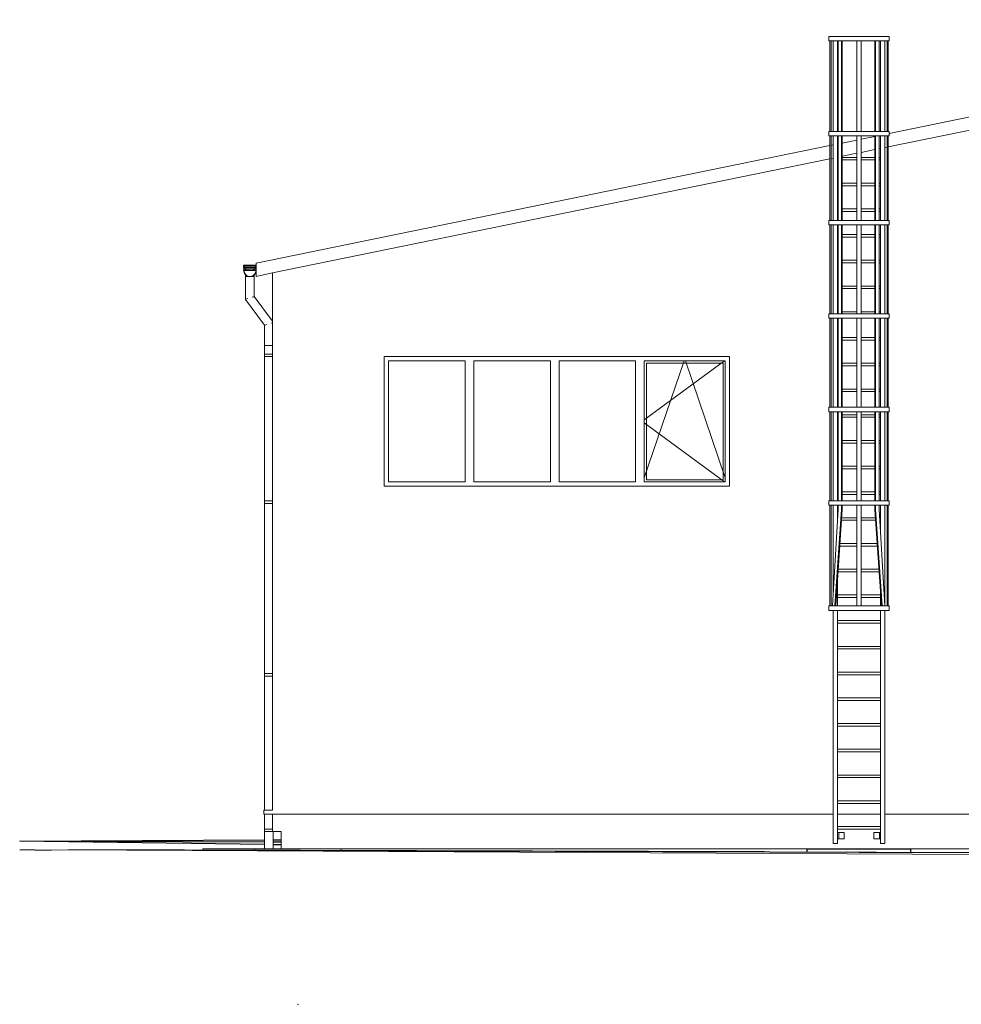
# Model space of a CAD drawing. Header units: millimetres. Extents: x 8443 to 3050451, y 28745 to 1899299.
# Tile 4 of 10: x 2461133 to 2472040, y 1746350 to 1757752. Entities that reach past the tile are written whole.
import ezdxf

# ---------------------------------------------------------------- set-up
doc = ezdxf.new("R2010")
doc.units = ezdxf.units.MM
doc.header["$LTSCALE"] = 20
doc.linetypes.add('Double Dashed', pattern=[1093.611073, 529.166651, -211.666656, 141.111112, -211.666656])
for name, color, linetype, lineweight in [('ARCHICAD Windows_Pen_No__3', 30, 'Continuous', 18), ('ARCHICAD Windows_Pen_No__87', 251, 'Continuous', 20), ('Interior - Furniture _Pen_No__4', 102, 'Continuous', 20), ('Interior - Furniture _Pen_No__45', 161, 'Continuous', 25), ('Interior - Furniture _Pen_No__61', 251, 'Continuous', 20), ('Interior - Furniture _Pen_No__75', 6, 'Continuous', 20), ('Interior - Furniture _Pen_No__80', 3, 'Continuous', 20), ('Shell - Roof_Pen_No__92', 252, 'Continuous', 13), ('Site & Landscape - Terrain_Pen_No__53', 54, 'Continuous', 25), ('Site & Landscape - Terrain_Pen_No__93', 53, 'Continuous', 13), ('Structural - Bearing_Pen_No__87', 251, 'Continuous', 20), ('Structural - Grid_Pen_No__84', 93, 'Continuous', 15)]:
    doc.layers.add(name, color=color, linetype=linetype, lineweight=lineweight)

msp = doc.modelspace()

# ---------------------------------------------------------------- linework, layer by layer
at = {"layer": 'ARCHICAD Windows_Pen_No__3', "color": 8, "linetype": 'Continuous', "lineweight": 18}
for p, q in [((2465405.488, 1753800.405), (2465405.488, 1752400.405)), ((2465405.488, 1753800.405), (2466292.988, 1753800.405)), ((2466292.988, 1752400.405), (2466292.988, 1753800.405)), ((2466392.988, 1753800.405), (2466392.988, 1752400.405)), ((2466392.988, 1753800.405), (2467280.488, 1753800.405)), ((2467280.488, 1752400.405), (2467280.488, 1753800.405)), ((2467380.488, 1753800.405), (2467380.488, 1752400.405)), ((2467380.488, 1753800.405), (2468267.988, 1753800.405)), ((2468267.988, 1753800.405), (2468267.988, 1752400.405)), ((2468367.988, 1752400.405), (2468367.988, 1753800.405)), ((2469296.436, 1753800.405), (2468367.988, 1753118.759)), ((2468367.988, 1752448.822), (2468828.225, 1753800.405)), ((2468367.988, 1753800.405), (2469305.488, 1753800.405)), ((2468392.988, 1753775.405), (2468392.988, 1752425.405)), ((2469280.488, 1753775.405), (2468392.988, 1753775.405)), ((2469305.488, 1752448.822), (2468845.251, 1753800.405)), ((2469280.488, 1752425.405), (2469280.488, 1753775.405)), ((2469305.488, 1753800.405), (2469305.488, 1752400.405)), ((2469296.436, 1752400.405), (2468367.988, 1753082.05)), ((2466292.988, 1752400.405), (2465405.488, 1752400.405)), ((2467280.488, 1752400.405), (2466392.988, 1752400.405)), ((2468267.988, 1752400.405), (2467380.488, 1752400.405)), ((2469305.488, 1752400.405), (2468367.988, 1752400.405)), ((2468392.988, 1752425.405), (2469280.488, 1752425.405))]:
    msp.add_line(p, q, dxfattribs=at)
at = {"layer": 'ARCHICAD Windows_Pen_No__87', "color": 8, "linetype": 'Continuous', "lineweight": 20}
for p, q in [((2465355.488, 1753850.405), (2465355.488, 1752350.405)), ((2469355.488, 1753850.405), (2465355.488, 1753850.405)), ((2469355.488, 1752350.405), (2469355.488, 1753850.405)), ((2465355.488, 1752350.405), (2469355.488, 1752350.405))]:
    msp.add_line(p, q, dxfattribs=at)
at = {"layer": 'Interior - Furniture _Pen_No__4', "color": 8, "linetype": 'Continuous', "lineweight": 20}
for p, q in [((2463730.488, 1754896.27), (2463726.488, 1754911.229)), ((2463726.488, 1754911.229), (2463870.488, 1754911.229)), ((2463730.488, 1754881.27), (2463726.488, 1754896.229)), ((2463726.488, 1754896.229), (2463870.488, 1754896.229)), ((2463730.488, 1754866.27), (2463726.488, 1754881.229)), ((2463726.488, 1754881.229), (2463870.488, 1754881.229)), ((2463730.488, 1754910.154), (2463730.488, 1754848.704)), ((2463730.488, 1754910.154), (2463739.866, 1754875.154)), ((2463800.488, 1754910.154), (2463730.488, 1754910.154)), ((2463739.866, 1754875.154), (2463765.488, 1754849.533)), ((2463870.488, 1754910.154), (2463800.488, 1754910.154)), ((2463835.488, 1754849.533), (2463861.11, 1754875.154)), ((2463861.11, 1754875.154), (2463870.488, 1754910.154)), ((2463730.488, 1754851.27), (2463726.488, 1754866.229)), ((2463726.488, 1754866.229), (2463870.488, 1754866.229)), ((2463736.402, 1754814.153), (2463726.488, 1754851.229)), ((2463726.488, 1754851.229), (2463870.488, 1754851.229)), ((2463730.488, 1754848.704), (2463739.866, 1754813.704)), ((2463800.488, 1754848.704), (2463730.488, 1754848.704)), ((2463763.488, 1754787.012), (2463736.402, 1754814.153)), ((2463739.866, 1754813.704), (2463765.488, 1754788.083)), ((2463750.488, 1754780.155), (2463750.488, 1754803.083)), ((2463750.488, 1754780.155), (2463757.187, 1754780.155)), ((2463750.488, 1754780.155), (2463750.488, 1754513.787)), ((2463757.187, 1754780.155), (2463775.488, 1754780.155)), ((2463800.488, 1754777.078), (2463763.488, 1754787.012)), ((2463765.488, 1754849.533), (2463768.582, 1754848.704)), ((2463765.488, 1754788.083), (2463800.488, 1754778.705)), ((2463775.488, 1754780.155), (2463795.074, 1754780.155)), ((2463870.488, 1754848.704), (2463800.488, 1754848.704)), ((2463800.488, 1754778.705), (2463835.488, 1754788.083)), ((2463837.488, 1754787.012), (2463800.488, 1754777.078)), ((2463805.902, 1754780.155), (2463825.488, 1754780.155)), ((2463825.488, 1754780.155), (2463843.789, 1754780.155)), ((2463832.394, 1754848.704), (2463835.488, 1754849.533)), ((2463835.488, 1754788.083), (2463861.11, 1754813.704)), ((2463864.574, 1754814.153), (2463837.488, 1754787.012)), ((2463843.789, 1754780.155), (2463850.488, 1754780.155)), ((2463850.488, 1754780.155), (2463850.488, 1754803.083)), ((2463850.488, 1754780.155), (2463850.488, 1754546.524)), ((2463861.11, 1754813.704), (2463870.488, 1754848.704)), ((2463870.488, 1754836.27), (2463864.574, 1754814.153)), ((2463825.488, 1754538.34), (2463843.789, 1754544.331)), ((2463843.789, 1754544.331), (2463850.488, 1754546.524)), ((2463850.488, 1754546.524), (2464060.488, 1754260.16)), ((2463750.488, 1754513.787), (2463757.187, 1754515.98)), ((2463750.488, 1754513.787), (2463970.488, 1754213.787)), ((2463757.187, 1754515.98), (2463775.488, 1754521.971)), ((2463970.488, 1754213.787), (2463977.187, 1754215.98)), ((2463970.488, 1754213.787), (2463970.488, 1753980.155)), ((2463977.187, 1754215.98), (2463995.488, 1754221.971)), ((2464045.488, 1754238.34), (2464060.488, 1754243.25)), ((2463970.488, 1753980.155), (2463970.488, 1753880.405)), ((2463970.488, 1753980.155), (2463977.187, 1753980.155)), ((2463977.187, 1753980.155), (2463995.488, 1753980.155)), ((2463995.488, 1753980.155), (2464020.488, 1753980.155)), ((2464020.488, 1753980.155), (2464045.488, 1753980.155)), ((2464045.488, 1753980.155), (2464060.488, 1753980.155)), ((2463975.355, 1753880.405), (2463968.388, 1753880.405)), ((2463968.388, 1753850.405), (2463968.388, 1753880.405)), ((2463975.355, 1753850.405), (2463968.388, 1753850.405)), ((2463970.488, 1753850.405), (2463970.488, 1752180.405)), ((2463994.388, 1753880.405), (2463975.355, 1753880.405)), ((2463994.388, 1753850.405), (2463975.355, 1753850.405)), ((2464020.388, 1753880.405), (2463994.388, 1753880.405)), ((2464020.388, 1753850.405), (2463994.388, 1753850.405)), ((2464060.488, 1753880.405), (2464020.388, 1753880.405)), ((2464060.488, 1753850.405), (2464020.388, 1753850.405)), ((2463975.355, 1752180.405), (2463968.388, 1752180.405)), ((2463968.388, 1752150.405), (2463968.388, 1752180.405)), ((2463975.355, 1752150.405), (2463968.388, 1752150.405)), ((2463970.488, 1752150.405), (2463970.488, 1750180.405)), ((2463994.388, 1752180.405), (2463975.355, 1752180.405)), ((2463994.388, 1752150.405), (2463975.355, 1752150.405)), ((2464020.388, 1752180.405), (2463994.388, 1752180.405)), ((2464020.388, 1752150.405), (2463994.388, 1752150.405)), ((2464060.488, 1752180.405), (2464020.388, 1752180.405)), ((2464060.488, 1752150.405), (2464020.388, 1752150.405)), ((2463975.355, 1750180.405), (2463968.388, 1750180.405)), ((2463968.388, 1750150.405), (2463968.388, 1750180.405)), ((2463975.355, 1750150.405), (2463968.388, 1750150.405)), ((2463970.488, 1750150.405), (2463970.488, 1748600.405)), ((2463994.388, 1750180.405), (2463975.355, 1750180.405)), ((2463994.388, 1750150.405), (2463975.355, 1750150.405)), ((2464020.388, 1750180.405), (2463994.388, 1750180.405)), ((2464020.388, 1750150.405), (2463994.388, 1750150.405)), ((2464060.488, 1750180.405), (2464020.388, 1750180.405)), ((2464060.488, 1750150.405), (2464020.388, 1750150.405)), ((2463970.488, 1748550.405), (2463970.488, 1748380.405)), ((2463975.355, 1748380.405), (2463968.388, 1748380.405)), ((2463968.388, 1748350.405), (2463968.388, 1748380.405)), ((2463994.388, 1748380.405), (2463975.355, 1748380.405)), ((2464020.388, 1748380.405), (2463994.388, 1748380.405)), ((2464060.488, 1748380.405), (2464020.388, 1748380.405)), ((2463975.355, 1748350.405), (2463968.388, 1748350.405)), ((2463970.488, 1748350.405), (2463970.488, 1748150.405)), ((2463994.388, 1748350.405), (2463975.355, 1748350.405)), ((2464020.388, 1748350.405), (2463994.388, 1748350.405)), ((2464060.488, 1748350.405), (2464020.388, 1748350.405)), ((2464070.488, 1748350.405), (2464070.488, 1748150.405))]:
    msp.add_line(p, q, dxfattribs=at)
at = {"layer": 'Interior - Furniture _Pen_No__45', "color": 8, "linetype": 'Continuous', "lineweight": 25}
for p, q in [((2470255.488, 1748150.405), (2471455.488, 1748150.405)), ((2470255.488, 1748114.639), (2470255.488, 1748150.405)), ((2471455.488, 1748110.069), (2471455.488, 1748150.405))]:
    msp.add_line(p, q, dxfattribs=at)
at = {"layer": 'Interior - Furniture _Pen_No__61', "color": 8, "linetype": 'Continuous', "lineweight": 20}
for p, q in [((2470505.488, 1757556.856), (2470532.13, 1757556.856)), ((2470505.488, 1757506.056), (2470505.488, 1757556.856)), ((2470505.488, 1757506.056), (2470532.13, 1757506.056)), ((2470518.188, 1756456.856), (2470518.188, 1757506.056)), ((2470530.888, 1756456.856), (2470530.888, 1757506.056)), ((2470532.13, 1757556.856), (2470608.001, 1757556.856)), ((2470532.13, 1757506.056), (2470608.001, 1757506.056)), ((2470556.288, 1756456.856), (2470556.288, 1757506.056)), ((2470607.088, 1756456.856), (2470607.088, 1757506.056)), ((2470608.001, 1757556.856), (2470721.549, 1757556.856)), ((2470608.001, 1757506.056), (2470721.549, 1757506.056)), ((2470613.988, 1756456.856), (2470613.987, 1757506.056)), ((2470652.901, 1756456.856), (2470652.902, 1757506.056)), ((2470661.064, 1756456.856), (2470661.065, 1757506.056)), ((2470721.549, 1757556.856), (2470855.488, 1757556.856)), ((2470721.549, 1757506.056), (2470855.488, 1757506.056)), ((2470830.088, 1756456.856), (2470830.088, 1757506.056)), ((2470855.488, 1757556.856), (2470989.427, 1757556.856)), ((2470855.488, 1757506.056), (2470989.427, 1757506.056)), ((2470880.888, 1756456.856), (2470880.888, 1757506.056)), ((2470989.427, 1757556.856), (2471102.975, 1757556.856)), ((2470989.427, 1757506.056), (2471102.975, 1757506.056)), ((2471039.509, 1756456.856), (2471039.508, 1757506.056)), ((2471047.672, 1756456.856), (2471047.671, 1757506.056)), ((2471086.585, 1756456.856), (2471086.586, 1757506.056)), ((2471102.975, 1757556.856), (2471178.846, 1757556.856)), ((2471102.975, 1757506.056), (2471178.846, 1757506.056)), ((2471103.888, 1756456.856), (2471103.888, 1757506.056)), ((2471154.688, 1756456.856), (2471154.688, 1757506.056)), ((2471178.846, 1757556.856), (2471205.488, 1757556.856)), ((2471178.846, 1757506.056), (2471205.488, 1757506.056)), ((2471180.088, 1756456.856), (2471180.088, 1757506.056)), ((2471192.788, 1756456.856), (2471192.788, 1757506.056)), ((2471205.488, 1757506.056), (2471205.488, 1757556.856)), ((2470505.488, 1756456.856), (2470532.13, 1756456.856)), ((2470505.488, 1756406.056), (2470505.488, 1756456.856)), ((2470505.488, 1756406.056), (2470532.13, 1756406.056)), ((2470518.188, 1755426.33), (2470518.188, 1756406.056)), ((2470530.888, 1755426.33), (2470530.888, 1756406.056)), ((2470532.13, 1756456.856), (2470608.001, 1756456.856)), ((2470532.13, 1756406.056), (2470608.001, 1756406.056)), ((2470556.288, 1755426.33), (2470556.288, 1756406.056)), ((2470607.088, 1755426.33), (2470607.088, 1756406.056)), ((2470608.001, 1756456.856), (2470721.549, 1756456.856)), ((2470608.001, 1756406.056), (2470721.549, 1756406.056)), ((2470613.989, 1755426.33), (2470613.988, 1756406.056)), ((2470652.901, 1755426.33), (2470652.901, 1756406.056)), ((2470661.063, 1755426.33), (2470661.064, 1756406.056)), ((2470721.549, 1756456.856), (2470855.488, 1756456.856)), ((2470721.549, 1756406.056), (2470855.488, 1756406.056)), ((2470830.088, 1755426.33), (2470830.088, 1756406.056)), ((2470855.488, 1756456.856), (2470989.427, 1756456.856)), ((2470855.488, 1756406.056), (2470989.427, 1756406.056)), ((2470880.888, 1755426.33), (2470880.888, 1756406.056)), ((2470989.427, 1756456.856), (2471102.975, 1756456.856)), ((2470989.427, 1756406.056), (2471102.975, 1756406.056)), ((2471039.509, 1755426.33), (2471039.509, 1756406.056)), ((2471047.672, 1755426.33), (2471047.672, 1756406.056)), ((2471086.584, 1755426.33), (2471086.585, 1756406.056)), ((2471102.975, 1756456.856), (2471178.846, 1756456.856)), ((2471102.975, 1756406.056), (2471178.846, 1756406.056)), ((2471103.888, 1755426.33), (2471103.888, 1756406.056)), ((2471154.688, 1755426.33), (2471154.688, 1756406.056)), ((2471178.846, 1756456.856), (2471205.488, 1756456.856)), ((2471178.846, 1756406.056), (2471205.488, 1756406.056)), ((2471180.088, 1755426.33), (2471180.088, 1756406.056)), ((2471192.788, 1755426.33), (2471192.788, 1756406.056)), ((2471205.488, 1756406.056), (2471205.488, 1756456.856)), ((2470607.088, 1756157.838), (2470613.988, 1756157.838)), ((2470607.088, 1756127.838), (2470613.988, 1756127.838)), ((2470661.064, 1756157.838), (2470830.088, 1756157.838)), ((2470661.064, 1756127.838), (2470830.088, 1756127.838)), ((2470880.888, 1756157.838), (2471039.509, 1756157.838)), ((2470880.888, 1756127.838), (2471039.509, 1756127.838)), ((2471086.585, 1756157.838), (2471103.888, 1756157.838)), ((2471086.585, 1756127.838), (2471103.888, 1756127.838)), ((2470607.088, 1755859.82), (2470613.988, 1755859.82)), ((2470607.088, 1755829.82), (2470613.988, 1755829.82)), ((2470661.064, 1755859.82), (2470830.088, 1755859.82)), ((2470661.064, 1755829.82), (2470830.088, 1755829.82)), ((2470880.888, 1755859.82), (2471039.509, 1755859.82)), ((2470880.888, 1755829.82), (2471039.509, 1755829.82)), ((2471086.585, 1755859.82), (2471103.888, 1755859.82)), ((2471086.585, 1755829.82), (2471103.888, 1755829.82)), ((2470607.088, 1755561.802), (2470613.988, 1755561.802)), ((2470661.064, 1755561.802), (2470830.088, 1755561.802)), ((2470880.888, 1755561.802), (2471039.509, 1755561.802)), ((2471086.584, 1755561.802), (2471103.888, 1755561.802)), ((2470607.088, 1755531.802), (2470613.988, 1755531.802)), ((2470661.063, 1755531.802), (2470830.088, 1755531.802)), ((2470880.888, 1755531.802), (2471039.509, 1755531.802)), ((2471086.584, 1755531.802), (2471103.888, 1755531.802)), ((2470505.488, 1755426.33), (2470532.13, 1755426.33)), ((2470505.488, 1755375.53), (2470505.488, 1755426.33)), ((2470505.488, 1755375.53), (2470532.13, 1755375.53)), ((2470518.188, 1754345.005), (2470518.188, 1755375.53)), ((2470530.888, 1754345.005), (2470530.888, 1755375.53)), ((2470532.13, 1755426.33), (2470608.001, 1755426.33)), ((2470532.13, 1755375.53), (2470608.001, 1755375.53)), ((2470556.288, 1754345.005), (2470556.288, 1755375.53)), ((2470607.088, 1754345.005), (2470607.088, 1755375.53)), ((2470608.001, 1755426.33), (2470721.549, 1755426.33)), ((2470608.001, 1755375.53), (2470721.549, 1755375.53)), ((2470613.99, 1754345.005), (2470613.989, 1755375.53)), ((2470652.9, 1754345.005), (2470652.901, 1755375.53)), ((2470661.063, 1754345.005), (2470661.063, 1755375.53)), ((2470721.549, 1755426.33), (2470855.488, 1755426.33)), ((2470721.549, 1755375.53), (2470855.488, 1755375.53)), ((2470830.088, 1754345.005), (2470830.088, 1755375.53)), ((2470855.488, 1755426.33), (2470989.427, 1755426.33)), ((2470855.488, 1755375.53), (2470989.427, 1755375.53)), ((2470880.888, 1754345.005), (2470880.888, 1755375.53)), ((2470989.427, 1755426.33), (2471102.975, 1755426.33)), ((2470989.427, 1755375.53), (2471102.975, 1755375.53)), ((2471039.51, 1754345.005), (2471039.509, 1755375.53)), ((2471047.673, 1754345.005), (2471047.672, 1755375.53)), ((2471086.583, 1754345.005), (2471086.584, 1755375.53)), ((2471102.975, 1755426.33), (2471178.846, 1755426.33)), ((2471102.975, 1755375.53), (2471178.846, 1755375.53)), ((2471103.888, 1754345.005), (2471103.888, 1755375.53)), ((2471154.688, 1754345.005), (2471154.688, 1755375.53)), ((2471178.846, 1755426.33), (2471205.488, 1755426.33)), ((2471178.846, 1755375.53), (2471205.488, 1755375.53)), ((2471180.088, 1754345.005), (2471180.088, 1755375.53)), ((2471192.788, 1754345.005), (2471192.788, 1755375.53)), ((2471205.488, 1755375.53), (2471205.488, 1755426.33)), ((2470607.088, 1755263.784), (2470613.989, 1755263.784)), ((2470607.088, 1755233.784), (2470613.989, 1755233.784)), ((2470661.063, 1755263.784), (2470830.088, 1755263.784)), ((2470661.063, 1755233.784), (2470830.088, 1755233.784)), ((2470880.888, 1755263.784), (2471039.509, 1755263.784)), ((2470880.888, 1755233.784), (2471039.509, 1755233.784)), ((2471086.584, 1755263.784), (2471103.888, 1755263.784)), ((2471086.584, 1755233.784), (2471103.888, 1755233.784)), ((2470607.088, 1754965.766), (2470613.989, 1754965.766)), ((2470607.088, 1754935.766), (2470613.989, 1754935.766)), ((2470661.063, 1754965.766), (2470830.088, 1754965.766)), ((2470661.063, 1754935.766), (2470830.088, 1754935.766)), ((2470880.888, 1754965.766), (2471039.51, 1754965.766)), ((2470880.888, 1754935.766), (2471039.51, 1754935.766)), ((2471086.584, 1754965.766), (2471103.888, 1754965.766)), ((2471086.584, 1754935.766), (2471103.888, 1754935.766)), ((2470607.088, 1754667.748), (2470613.989, 1754667.748)), ((2470661.063, 1754667.748), (2470830.088, 1754667.748)), ((2470880.888, 1754667.748), (2471039.51, 1754667.748)), ((2471086.584, 1754667.748), (2471103.888, 1754667.748)), ((2470607.088, 1754637.748), (2470613.989, 1754637.748)), ((2470661.063, 1754637.748), (2470830.088, 1754637.748)), ((2470880.888, 1754637.748), (2471039.51, 1754637.748)), ((2471086.584, 1754637.748), (2471103.888, 1754637.748)), ((2470505.488, 1754345.005), (2470532.13, 1754345.005)), ((2470505.488, 1754294.205), (2470505.488, 1754345.005)), ((2470532.13, 1754345.005), (2470608.001, 1754345.005)), ((2470607.088, 1754369.73), (2470613.99, 1754369.73)), ((2470608.001, 1754345.005), (2470721.549, 1754345.005)), ((2470661.063, 1754369.73), (2470830.088, 1754369.73)), ((2470721.549, 1754345.005), (2470855.488, 1754345.005)), ((2470855.488, 1754345.005), (2470989.427, 1754345.005)), ((2470880.888, 1754369.73), (2471039.51, 1754369.73)), ((2470989.427, 1754345.005), (2471102.975, 1754345.005)), ((2471086.583, 1754369.73), (2471103.888, 1754369.73)), ((2471102.975, 1754345.005), (2471178.846, 1754345.005)), ((2471178.846, 1754345.005), (2471205.488, 1754345.005)), ((2471205.488, 1754294.205), (2471205.488, 1754345.005)), ((2470505.488, 1754294.205), (2470532.13, 1754294.205)), ((2470518.188, 1753263.679), (2470518.188, 1754294.205)), ((2470530.888, 1753263.679), (2470530.888, 1754294.205)), ((2470532.13, 1754294.205), (2470608.001, 1754294.205)), ((2470556.288, 1753263.679), (2470556.288, 1754294.205)), ((2470607.088, 1753263.679), (2470607.088, 1754294.205)), ((2470608.001, 1754294.205), (2470721.549, 1754294.205)), ((2470613.991, 1753263.679), (2470613.99, 1754294.205)), ((2470652.9, 1753263.679), (2470652.9, 1754294.205)), ((2470661.062, 1753263.679), (2470661.063, 1754294.205)), ((2470721.549, 1754294.205), (2470855.488, 1754294.205)), ((2470830.088, 1753263.679), (2470830.088, 1754294.205)), ((2470855.488, 1754294.205), (2470989.427, 1754294.205)), ((2470880.888, 1753263.679), (2470880.888, 1754294.205)), ((2470989.427, 1754294.205), (2471102.975, 1754294.205)), ((2471039.511, 1753263.679), (2471039.51, 1754294.205)), ((2471047.673, 1753263.679), (2471047.673, 1754294.205)), ((2471086.582, 1753263.679), (2471086.583, 1754294.205)), ((2471102.975, 1754294.205), (2471178.846, 1754294.205)), ((2471103.888, 1753263.679), (2471103.888, 1754294.205)), ((2471154.688, 1753263.679), (2471154.688, 1754294.205)), ((2471178.846, 1754294.205), (2471205.488, 1754294.205)), ((2471180.088, 1753263.679), (2471180.088, 1754294.205)), ((2471192.788, 1753263.679), (2471192.788, 1754294.205)), ((2470607.088, 1754071.712), (2470613.99, 1754071.712)), ((2470607.088, 1754041.712), (2470613.99, 1754041.712)), ((2470661.062, 1754071.712), (2470830.088, 1754071.712)), ((2470661.062, 1754041.712), (2470830.088, 1754041.712)), ((2470880.888, 1754071.712), (2471039.51, 1754071.712)), ((2470880.888, 1754041.712), (2471039.51, 1754041.712)), ((2471086.583, 1754071.712), (2471103.888, 1754071.712)), ((2471086.583, 1754041.712), (2471103.888, 1754041.712)), ((2470607.088, 1753773.694), (2470613.99, 1753773.694)), ((2470607.088, 1753743.694), (2470613.99, 1753743.694)), ((2470661.062, 1753773.694), (2470830.088, 1753773.694)), ((2470661.062, 1753743.694), (2470830.088, 1753743.694)), ((2470880.888, 1753773.694), (2471039.511, 1753773.694)), ((2470880.888, 1753743.694), (2471039.511, 1753743.694)), ((2471086.583, 1753773.694), (2471103.888, 1753773.694)), ((2471086.583, 1753743.694), (2471103.888, 1753743.694)), ((2470607.088, 1753475.676), (2470613.99, 1753475.676)), ((2470607.088, 1753445.676), (2470613.99, 1753445.676)), ((2470661.062, 1753475.676), (2470830.088, 1753475.676)), ((2470661.062, 1753445.676), (2470830.088, 1753445.676)), ((2470880.888, 1753475.676), (2471039.511, 1753475.676)), ((2470880.888, 1753445.676), (2471039.511, 1753445.676)), ((2471086.582, 1753475.676), (2471103.888, 1753475.676)), ((2471086.582, 1753445.676), (2471103.888, 1753445.676)), ((2470505.488, 1753263.679), (2470532.13, 1753263.679)), ((2470505.488, 1753212.879), (2470505.488, 1753263.679)), ((2470505.488, 1753212.879), (2470532.13, 1753212.879)), ((2470518.188, 1752182.354), (2470518.188, 1753212.879)), ((2470530.888, 1752182.354), (2470530.888, 1753212.879)), ((2470532.13, 1753263.679), (2470608.001, 1753263.679)), ((2470532.13, 1753212.879), (2470608.001, 1753212.879)), ((2470556.288, 1752182.354), (2470556.288, 1753212.879)), ((2470607.088, 1752182.354), (2470607.088, 1753212.879)), ((2470607.088, 1753177.659), (2470613.991, 1753177.659)), ((2470608.001, 1753263.679), (2470721.549, 1753263.679)), ((2470608.001, 1753212.879), (2470721.549, 1753212.879)), ((2470613.992, 1752182.354), (2470613.991, 1753212.879)), ((2470652.899, 1752182.354), (2470652.9, 1753212.879)), ((2470661.061, 1752182.354), (2470661.062, 1753212.879)), ((2470661.062, 1753177.659), (2470830.088, 1753177.659)), ((2470721.549, 1753263.679), (2470855.488, 1753263.679)), ((2470721.549, 1753212.879), (2470855.488, 1753212.879)), ((2470830.088, 1752182.354), (2470830.088, 1753212.879)), ((2470855.488, 1753263.679), (2470989.427, 1753263.679)), ((2470855.488, 1753212.879), (2470989.427, 1753212.879)), ((2470880.888, 1752182.354), (2470880.888, 1753212.879)), ((2470880.888, 1753177.659), (2471039.511, 1753177.659)), ((2470989.427, 1753263.679), (2471102.975, 1753263.679)), ((2470989.427, 1753212.879), (2471102.975, 1753212.879)), ((2471039.512, 1752182.354), (2471039.511, 1753212.879)), ((2471047.674, 1752182.354), (2471047.673, 1753212.879)), ((2471086.581, 1752182.354), (2471086.582, 1753212.879)), ((2471086.582, 1753177.659), (2471103.888, 1753177.659)), ((2471102.975, 1753263.679), (2471178.846, 1753263.679)), ((2471102.975, 1753212.879), (2471178.846, 1753212.879)), ((2471103.888, 1752182.354), (2471103.888, 1753212.879)), ((2471154.688, 1752182.354), (2471154.688, 1753212.879)), ((2471178.846, 1753263.679), (2471205.488, 1753263.679)), ((2471178.846, 1753212.879), (2471205.488, 1753212.879)), ((2471180.088, 1752182.354), (2471180.088, 1753212.879)), ((2471192.788, 1752182.354), (2471192.788, 1753212.879)), ((2471205.488, 1753212.879), (2471205.488, 1753263.679)), ((2470607.088, 1753147.659), (2470613.991, 1753147.659)), ((2470661.062, 1753147.659), (2470830.088, 1753147.659)), ((2470880.888, 1753147.659), (2471039.511, 1753147.659)), ((2471086.582, 1753147.659), (2471103.888, 1753147.659)), ((2470607.088, 1752879.641), (2470613.991, 1752879.641)), ((2470607.088, 1752849.641), (2470613.991, 1752849.641)), ((2470661.062, 1752879.641), (2470830.088, 1752879.641)), ((2470661.062, 1752849.641), (2470830.088, 1752849.641)), ((2470880.888, 1752879.641), (2471039.511, 1752879.641)), ((2470880.888, 1752849.641), (2471039.511, 1752849.641)), ((2471086.582, 1752879.641), (2471103.888, 1752879.641)), ((2471086.582, 1752849.641), (2471103.888, 1752849.641)), ((2470607.088, 1752581.623), (2470613.991, 1752581.623)), ((2470607.088, 1752551.623), (2470613.991, 1752551.623)), ((2470661.061, 1752581.623), (2470830.088, 1752581.623)), ((2470661.061, 1752551.623), (2470830.088, 1752551.623)), ((2470880.888, 1752581.623), (2471039.511, 1752581.623)), ((2470880.888, 1752551.623), (2471039.511, 1752551.623)), ((2471086.582, 1752581.623), (2471103.888, 1752581.623)), ((2471086.582, 1752551.623), (2471103.888, 1752551.623)), ((2470607.088, 1752283.605), (2470613.992, 1752283.605)), ((2470607.088, 1752253.605), (2470613.992, 1752253.605)), ((2470661.061, 1752283.605), (2470830.088, 1752283.605)), ((2470661.061, 1752253.605), (2470830.088, 1752253.605)), ((2470880.888, 1752283.605), (2471039.512, 1752283.605)), ((2470880.888, 1752253.605), (2471039.512, 1752253.605)), ((2471086.581, 1752283.605), (2471103.888, 1752283.605)), ((2471086.581, 1752253.605), (2471103.888, 1752253.605)), ((2470505.488, 1752182.354), (2470532.13, 1752182.354)), ((2470505.488, 1752131.554), (2470505.488, 1752182.354)), ((2470532.13, 1752182.354), (2470608.001, 1752182.354)), ((2470608.001, 1752182.354), (2470721.549, 1752182.354)), ((2470721.549, 1752182.354), (2470855.488, 1752182.354)), ((2470855.488, 1752182.354), (2470989.427, 1752182.354)), ((2470989.427, 1752182.354), (2471102.975, 1752182.354)), ((2471102.975, 1752182.354), (2471178.846, 1752182.354)), ((2471178.846, 1752182.354), (2471205.488, 1752182.354)), ((2471205.488, 1752131.554), (2471205.488, 1752182.354)), ((2470505.488, 1752131.554), (2470532.13, 1752131.554)), ((2470518.188, 1750963.154), (2470518.188, 1752131.554)), ((2470530.888, 1750963.154), (2470530.888, 1752131.554)), ((2470532.13, 1752131.554), (2470608.001, 1752131.554)), ((2470546.834, 1750963.154), (2470613.992, 1752081.469)), ((2470556.288, 1751120.577), (2470556.288, 1752131.554)), ((2470576.394, 1750963.154), (2470652.899, 1752080.97)), ((2470586.733, 1750963.154), (2470661.061, 1752080.504)), ((2470607.088, 1751966.507), (2470607.088, 1752131.554)), ((2470608.001, 1752131.554), (2470721.549, 1752131.554)), ((2470613.992, 1752081.469), (2470613.992, 1752131.554)), ((2470652.899, 1752080.97), (2470652.899, 1752131.554)), ((2470661.061, 1752080.504), (2470661.061, 1752131.554)), ((2470721.549, 1752131.554), (2470855.488, 1752131.554)), ((2470830.088, 1752081.442), (2470830.088, 1752131.554)), ((2470830.088, 1750963.154), (2470830.088, 1752081.442)), ((2470855.488, 1752131.554), (2470989.427, 1752131.554)), ((2470880.888, 1752081.442), (2470880.888, 1752131.554)), ((2470880.888, 1750963.154), (2470880.888, 1752081.442)), ((2470989.427, 1752131.554), (2471102.975, 1752131.554)), ((2471039.512, 1752080.504), (2471039.512, 1752131.554)), ((2471113.84, 1750963.154), (2471039.512, 1752080.504)), ((2471047.674, 1752080.97), (2471047.674, 1752131.554)), ((2471124.179, 1750963.154), (2471047.674, 1752080.97)), ((2471086.581, 1752081.469), (2471086.581, 1752131.554)), ((2471153.738, 1750963.154), (2471086.581, 1752081.469)), ((2471102.975, 1752131.554), (2471178.846, 1752131.554)), ((2471103.888, 1751793.271), (2471103.888, 1752131.554)), ((2471154.688, 1750963.154), (2471154.688, 1752131.554)), ((2471178.846, 1752131.554), (2471205.488, 1752131.554)), ((2471180.088, 1750963.154), (2471180.088, 1752131.554)), ((2471192.788, 1750963.154), (2471192.788, 1752131.554)), ((2470607.088, 1751985.587), (2470608.234, 1751985.587)), ((2470652.751, 1751955.587), (2470830.088, 1751955.587)), ((2470654.747, 1751985.587), (2470830.088, 1751985.587)), ((2470880.888, 1751985.587), (2471045.826, 1751985.587)), ((2470880.888, 1751955.587), (2471047.821, 1751955.587)), ((2471092.339, 1751985.587), (2471103.888, 1751985.587)), ((2471094.141, 1751955.587), (2471103.888, 1751955.587)), ((2470634.922, 1751687.569), (2470830.088, 1751687.569)), ((2470880.888, 1751687.569), (2471065.65, 1751687.569)), ((2470632.927, 1751657.569), (2470830.088, 1751657.569)), ((2470880.888, 1751657.569), (2471067.646, 1751657.569)), ((2470613.102, 1751359.551), (2470830.088, 1751359.551)), ((2470615.098, 1751389.551), (2470830.088, 1751389.551)), ((2470880.888, 1751389.551), (2471085.475, 1751389.551)), ((2470880.888, 1751359.551), (2471087.471, 1751359.551)), ((2470607.088, 1750963.154), (2470607.088, 1751269.145)), ((2471103.888, 1750963.154), (2471103.888, 1751112.756)), ((2470607.088, 1751091.533), (2470830.088, 1751091.533)), ((2470607.088, 1751061.533), (2470830.088, 1751061.533)), ((2470880.888, 1751091.533), (2471103.888, 1751091.533)), ((2470880.888, 1751061.533), (2471103.888, 1751061.533)), ((2470505.488, 1750963.154), (2470532.13, 1750963.154)), ((2470505.488, 1750912.354), (2470505.488, 1750963.154)), ((2470505.488, 1750912.354), (2470532.13, 1750912.354)), ((2470532.13, 1750963.154), (2470608.001, 1750963.154)), ((2470532.13, 1750912.354), (2470608.001, 1750912.354)), ((2470556.288, 1748213.954), (2470556.288, 1750912.354)), ((2470607.088, 1748213.954), (2470607.088, 1750912.354)), ((2470608.001, 1750963.154), (2470721.549, 1750963.154)), ((2470608.001, 1750912.354), (2470721.549, 1750912.354)), ((2470721.549, 1750963.154), (2470855.488, 1750963.154)), ((2470721.549, 1750912.354), (2470855.488, 1750912.354)), ((2470855.488, 1750963.154), (2470989.427, 1750963.154)), ((2470855.488, 1750912.354), (2470989.427, 1750912.354)), ((2470989.427, 1750963.154), (2471102.975, 1750963.154)), ((2470989.427, 1750912.354), (2471102.975, 1750912.354)), ((2471102.975, 1750963.154), (2471178.846, 1750963.154)), ((2471102.975, 1750912.354), (2471178.846, 1750912.354)), ((2471103.888, 1748213.954), (2471103.888, 1750912.354)), ((2471154.688, 1748213.954), (2471154.688, 1750912.354)), ((2471178.846, 1750963.154), (2471205.488, 1750963.154)), ((2471178.846, 1750912.354), (2471205.488, 1750912.354)), ((2471205.488, 1750912.354), (2471205.488, 1750963.154)), ((2470607.088, 1750793.515), (2471103.888, 1750793.515)), ((2470607.088, 1750763.515), (2471103.888, 1750763.515)), ((2470607.088, 1750495.497), (2471103.888, 1750495.497)), ((2470607.088, 1750465.497), (2471103.888, 1750465.497)), ((2470607.088, 1750197.479), (2471103.888, 1750197.479)), ((2470607.088, 1750167.479), (2471103.888, 1750167.479)), ((2470607.088, 1749899.461), (2471103.888, 1749899.461)), ((2470607.088, 1749869.461), (2471103.888, 1749869.461)), ((2470607.088, 1749601.443), (2471103.888, 1749601.443)), ((2470607.088, 1749571.443), (2471103.888, 1749571.443)), ((2470607.088, 1749303.425), (2471103.888, 1749303.425)), ((2470607.088, 1749273.425), (2471103.888, 1749273.425)), ((2470607.088, 1749005.407), (2471103.888, 1749005.407)), ((2470607.088, 1748975.407), (2471103.888, 1748975.407)), ((2470607.088, 1748707.389), (2471103.888, 1748707.389)), ((2470607.088, 1748677.389), (2471103.888, 1748677.389)), ((2470607.088, 1748409.372), (2471103.888, 1748409.372)), ((2470607.088, 1748379.372), (2471103.888, 1748379.372)), ((2470607.088, 1748340.954), (2470619.788, 1748340.954)), ((2470607.088, 1748264.754), (2470619.788, 1748264.754)), ((2470619.788, 1748340.954), (2470683.288, 1748340.954)), ((2470619.788, 1748264.754), (2470619.788, 1748340.954)), ((2470619.788, 1748264.754), (2470683.288, 1748264.754)), ((2470683.288, 1748264.754), (2470683.288, 1748340.954)), ((2471091.188, 1748340.954), (2471027.688, 1748340.954)), ((2471027.688, 1748264.754), (2471027.688, 1748340.954)), ((2471091.188, 1748264.754), (2471027.688, 1748264.754)), ((2471103.888, 1748340.954), (2471091.188, 1748340.954)), ((2471091.188, 1748264.754), (2471091.188, 1748340.954)), ((2471103.888, 1748264.754), (2471091.188, 1748264.754)), ((2470556.288, 1748213.954), (2470607.088, 1748213.954)), ((2471103.888, 1748213.954), (2471154.688, 1748213.954))]:
    msp.add_line(p, q, dxfattribs=at)
at = {"layer": 'Interior - Furniture _Pen_No__75', "color": 8, "linetype": 'Continuous', "lineweight": 20}
for p, q in [((2463855.488, 1748150.405), (2464855.488, 1748150.405)), ((2463855.488, 1748132.775), (2463855.488, 1748150.405)), ((2464855.488, 1748130.117), (2464855.488, 1748150.405))]:
    msp.add_line(p, q, dxfattribs=at)
at = {"layer": 'Interior - Furniture _Pen_No__80', "color": 8, "linetype": 'Continuous', "lineweight": 20}
for p, q in [((2463255.488, 1748150.405), (2463855.488, 1748150.405)), ((2463255.488, 1748140.37), (2463255.488, 1748150.405))]:
    msp.add_line(p, q, dxfattribs=at)
at = {"layer": 'Shell - Roof_Pen_No__92', "color": 8, "linetype": 'Continuous', "lineweight": 13}
for p, q in [((2477640.488, 1757752.329), (2471205.488, 1756434.924)), ((2470830.088, 1756358.07), (2470661.064, 1756323.467)), ((2471039.509, 1756400.944), (2470880.888, 1756368.47)), ((2470518.188, 1756294.216), (2463870.488, 1754933.267)), ((2470556.288, 1756302.016), (2470530.888, 1756296.816)), ((2470613.988, 1756313.829), (2470607.088, 1756312.416)), ((2463870.488, 1754933.267), (2463870.488, 1754780.155)), ((2463870.488, 1754780.155), (2464061.488, 1754819.258))]:
    msp.add_line(p, q, dxfattribs=at)
at = {"layer": 'Site & Landscape - Terrain_Pen_No__53', "color": 8, "linetype": 'Continuous', "lineweight": 25}
for p, q in [((2461133.196, 1748241.178), (2463970.488, 1748255.925)), ((2463970.488, 1748229.853), (2461133.196, 1748239.879)), ((2463970.488, 1748200.282), (2461133.196, 1748238.407)), ((2464070.488, 1748256.445), (2464160.488, 1748256.912)), ((2464160.488, 1748229.181), (2464070.488, 1748229.499)), ((2464160.488, 1748197.729), (2464070.488, 1748198.939)), ((2461308.019, 1748138.346), (2461497.881, 1748137.137)), ((2469761.873, 1748117.078), (2461698.887, 1748138.506)), ((2476538.514, 1748090.405), (2462368.835, 1748135.955)), ((2463255.488, 1748140.37), (2463855.488, 1748134.548)), ((2470255.488, 1748114.639), (2471455.488, 1748110.069))]:
    msp.add_line(p, q, dxfattribs=at)
at = {"layer": 'Site & Landscape - Terrain_Pen_No__93', "color": 8, "linetype": 'Continuous', "lineweight": 13, "flags": 128}
msp.add_lwpolyline([(2461133.196, 1748140.042), (2461308.019, 1748138.346), (2461431.985, 1748136.688), (2461698.887, 1748138.506), (2462368.835, 1748135.955), (2476786.426, 1748062.76), (2487728.229, 1748090.405), (2488110.19, 1748090.778), (2492124.234, 1748090.756)], dxfattribs=at)
at = {"layer": 'Structural - Bearing_Pen_No__87', "color": 8, "linetype": 'Continuous', "lineweight": 20}
for p, q in [((2471192.788, 1756279.213), (2477630.488, 1757597.17)), ((2470880.888, 1756215.359), (2471039.509, 1756247.833)), ((2471086.585, 1756257.47), (2471103.888, 1756261.013)), ((2471154.688, 1756271.413), (2471180.088, 1756276.613)), ((2464061.488, 1754819.258), (2470518.188, 1756141.105)), ((2470530.888, 1756143.705), (2470556.288, 1756148.905)), ((2470607.088, 1756159.305), (2470613.988, 1756160.718)), ((2470661.064, 1756170.356), (2470830.088, 1756204.959)), ((2464060.488, 1754819.053), (2464060.488, 1748600.405)), ((2464061.488, 1748600.405), (2464061.488, 1754819.258)), ((2464060.488, 1748600.405), (2463960.488, 1748600.405)), ((2463960.488, 1748550.405), (2463960.488, 1748600.405)), ((2464060.488, 1748600.405), (2464061.488, 1748600.405)), ((2470556.288, 1748550.405), (2463960.488, 1748550.405)), ((2464060.488, 1748550.405), (2464060.488, 1748350.405)), ((2471103.888, 1748550.405), (2470607.088, 1748550.405)), ((2476190.488, 1748550.405), (2471154.688, 1748550.405)), ((2464160.488, 1748350.405), (2464060.488, 1748350.405)), ((2464160.488, 1748350.405), (2464160.488, 1748150.405)), ((2464855.488, 1748150.405), (2470255.488, 1748150.405)), ((2471455.488, 1748150.405), (2476755.488, 1748150.405))]:
    msp.add_line(p, q, dxfattribs=at)
at = {"layer": 'Structural - Grid_Pen_No__84', "color": 8, "linetype": 'Double Dashed', "lineweight": 15}
msp.add_point((2464355.488, 1746350.405), dxfattribs=at)
msp.add_point((2464355.488, 1746350.405), dxfattribs=at)

doc.saveas('drawing.dxf')
